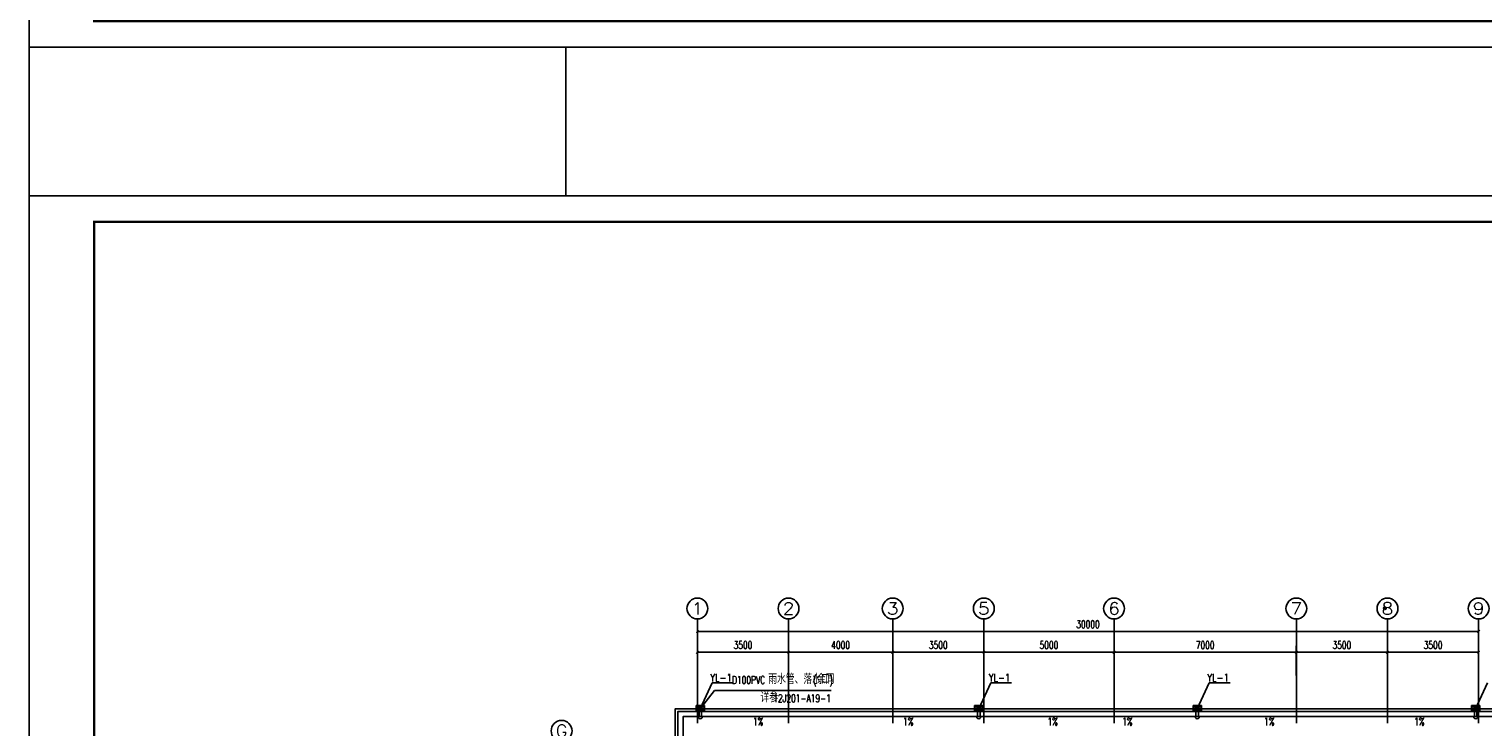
# Model space of a CAD drawing. Extents: x 687841 to 771941, y 252015 to 732780.
# Tile 15 of 99: x 687841 to 743670, y 356121 to 382929. Entities that reach past the tile are written whole.
import ezdxf
from ezdxf.enums import TextEntityAlignment as Align

# ---------------------------------------------------------------- set-up
doc = ezdxf.new("R2010")
doc.units = 0
doc.header["$LTSCALE"] = 1000
doc.header["$MEASUREMENT"] = 0
doc.layers.get('0').update_dxf_attribs({"linetype": 'CONTINUOUS'})
doc.layers.get('Defpoints').update_dxf_attribs({"linetype": 'CONTINUOUS'})
for name, color, linetype in [('AXIS', 3, 'CONTINUOUS'), ('AXIS_TEXT', 7, 'CONTINUOUS'), ('DIM_LEAD', 3, 'CONTINUOUS'), ('DIM_SYMB', 3, 'CONTINUOUS'), ('DIM_雨水', 3, 'CONTINUOUS'), ('PUB_TEXT', 7, 'CONTINUOUS'), ('PUB_TITLE', 4, 'CONTINUOUS'), ('WALL', 2, 'CONTINUOUS'), ('x细线', 135, 'CONTINUOUS'), ('水斗', 6, 'CONTINUOUS'), ('水管', 6, 'CONTINUOUS')]:
    doc.layers.add(name, color=color, linetype=linetype)
doc.styles.add('_TCH_AXIS', font='COMPLEX', dxfattribs={"bigfont": 'GBCBIG'})
doc.styles.add('_TCH_DIM', font='SIMPLEX', dxfattribs={"bigfont": 'GBCBIG'})
doc.styles.add('_TCH_DIM_T3', font='SIMPLEX', dxfattribs={"width": 0.705882, "bigfont": 'GBCBIG'})
doc.styles.add('_TWT_PIPEDN', font='SIMPLEX', dxfattribs={"width": 0.8, "height": 3.5, "bigfont": 'HZTXT'})
doc.styles.add('COMPLEX', font='COMPLEX')
doc.styles.add('DIM_FONT', font='SIMPLEX.shx', dxfattribs={"width": 0.8})
doc.dimstyles.new('_TCH_ARCH&&100', dxfattribs={"dimtxt": 297.5, "dimasz": 100, "dimexe": 250, "dimexo": 300, "dimgap": 126.25, "dimtad": 1, "dimdec": 0, "dimzin": 0, "dimdsep": 46, "dimtxsty": '_TCH_DIM_T3', "dimblk": 'ARCHTICK', "dimcen": 0.09, "dimclrt": 7, "dimazin": 2, "dimtfac": 1, "dimtdec": 0, "dimtix": 1, "dimtmove": 2, "dimatfit": 3, "dimldrblk": 'ARCHTICK', "dimfxl": 1, "dimtolj": 1, "dimtzin": 0, "dimarcsym": 0})

# ---------------------------------------------------------------- blocks, each defined once
blk = doc.blocks.new('_L1WAO')
for p, q in [((0, 180), (-320, 180)), ((-320, 180), (-320, 0)), ((-320, 0), (0, 0)), ((-224, 116), (-310, 170)), ((-10, 170), (-310, 170)), ((-310, 170), (-310, 10)), ((-310, 170), (-310, 170)), ((-224, 26), (-310, 10)), ((-310, 10), (-10, 10)), ((-310, 10), (-310, 10)), ((-96, 116), (-224, 116)), ((-224, 116), (-224, 26)), ((-224, 26), (-96, 26)), ((-96, 116), (-10, 170)), ((-96, 26), (-96, 116)), ((-96, 26), (-10, 10)), ((-10, 170), (-10, 170)), ((-10, 10), (-10, 170)), ((-10, 10), (-10, 10)), ((0, 0), (0, 180))]:
    blk.add_line(p, q)
at = {"style": 'DIM_FONT', "width": 0.8, "flags": 9}
for tag in ['XSIZE', 'YSIZE']:
    blk.add_attdef(tag, (0, 0), '', height=0.5, dxfattribs=at)
blk = doc.blocks.new('xcdsf')
at = {"layer": '水斗'}
for p, q in [((151845, -1119066), (151845, -1119386)), ((151856, -1119077), (151856, -1119376)), ((151915, -1119290), (151856, -1119376)), ((151856, -1119376), (152033, -1119376)), ((151856, -1119376), (151856, -1119376)), ((151915, -1119162), (151915, -1119290)), ((151915, -1119290), (152015, -1119290)), ((152265, -1119175), (152045, -1119175)), ((152265, -1119275), (152045, -1119275)), ((152245, -1119175), (152065, -1119175)), ((152245, -1119275), (152065, -1119275)), ((152265, -1119177), (152265, -1119277)), ((151845, -1119386), (152045, -1119386))]:
    blk.add_line(p, q, dxfattribs=at)
at = {"layer": '水斗', "extrusion": (0, 0, -1)}
blk.add_ellipse((152265, -1119227), major_axis=(86.9, 0), ratio=0.900657, start_param=4.712389, end_param=7.853982, dxfattribs=at)
at = {"layer": '水斗', "yscale": 1.110299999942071, "rotation": 90}
blk.add_blockref('_L1WAO', (152045, -1119066), dxfattribs=at)
blk = doc.blocks.new('_ArchTick')
at = {"color": 0, "linetype": 'ByBlock', "const_width": 0.4}
blk.add_lwpolyline([(-0.5, -0.5), (0.5, 0.5)], dxfattribs=at)
blk = doc.blocks.new('*D92')
at = {"layer": 'AXIS', "color": 0, "lineweight": -2}
for p, q in [((713505, 358100), (713505, 359240)), ((713505, 358990), (717005, 358990)), ((717005, 358100), (717005, 359240))]:
    blk.add_line(p, q, dxfattribs=at)
at = {"layer": 'Defpoints', "color": 0}
for p in [(717005, 358990), (713505, 357800), (717005, 357800)]:
    blk.add_point(p, dxfattribs=at)
at = {"layer": 'AXIS', "color": 0, "lineweight": -2, "xscale": 100, "yscale": 100, "zscale": 100, "rotation": 180}
blk.add_blockref('_ArchTick', (713505, 358990), dxfattribs=at)
at = {"layer": 'AXIS', "color": 0, "lineweight": -2, "xscale": 100, "yscale": 100, "zscale": 100}
blk.add_blockref('_ArchTick', (717005, 358990), dxfattribs=at)
at = {"layer": 'AXIS', "color": 7, "insert": (715255, 359265), "char_height": 297.5, "attachment_point": 5, "style": '_TCH_DIM_T3'}
blk.add_mtext('\\A1;3500', dxfattribs=at)
blk = doc.blocks.new('*D93')
at = {"layer": 'AXIS', "color": 0, "lineweight": -2}
for p, q in [((717005, 358100), (717005, 359240)), ((717005, 358990), (721005, 358990)), ((721005, 358100), (721005, 359240))]:
    blk.add_line(p, q, dxfattribs=at)
at = {"layer": 'Defpoints', "color": 0}
for p in [(721005, 358990), (717005, 357800), (721005, 357800)]:
    blk.add_point(p, dxfattribs=at)
at = {"layer": 'AXIS', "color": 0, "lineweight": -2, "xscale": 100, "yscale": 100, "zscale": 100, "rotation": 180}
blk.add_blockref('_ArchTick', (717005, 358990), dxfattribs=at)
at = {"layer": 'AXIS', "color": 0, "lineweight": -2, "xscale": 100, "yscale": 100, "zscale": 100}
blk.add_blockref('_ArchTick', (721005, 358990), dxfattribs=at)
at = {"layer": 'AXIS', "color": 7, "insert": (719005, 359265), "char_height": 297.5, "attachment_point": 5, "style": '_TCH_DIM_T3'}
blk.add_mtext('\\A1;4000', dxfattribs=at)
blk = doc.blocks.new('*D94')
at = {"layer": 'AXIS', "color": 0, "lineweight": -2}
for p, q in [((721005, 358100), (721005, 359240)), ((721005, 358990), (724505, 358990)), ((724505, 358100), (724505, 359240))]:
    blk.add_line(p, q, dxfattribs=at)
at = {"layer": 'Defpoints', "color": 0}
for p in [(724505, 358990), (721005, 357800), (724505, 357800)]:
    blk.add_point(p, dxfattribs=at)
at = {"layer": 'AXIS', "color": 0, "lineweight": -2, "xscale": 100, "yscale": 100, "zscale": 100, "rotation": 180}
blk.add_blockref('_ArchTick', (721005, 358990), dxfattribs=at)
at = {"layer": 'AXIS', "color": 0, "lineweight": -2, "xscale": 100, "yscale": 100, "zscale": 100}
blk.add_blockref('_ArchTick', (724505, 358990), dxfattribs=at)
at = {"layer": 'AXIS', "color": 7, "insert": (722755, 359265), "char_height": 297.5, "attachment_point": 5, "style": '_TCH_DIM_T3'}
blk.add_mtext('\\A1;3500', dxfattribs=at)
blk = doc.blocks.new('*D95')
at = {"layer": 'AXIS', "color": 0, "lineweight": -2}
for p, q in [((724505, 358100), (724505, 359240)), ((724505, 358990), (729505, 358990)), ((729505, 358100), (729505, 359240))]:
    blk.add_line(p, q, dxfattribs=at)
at = {"layer": 'Defpoints', "color": 0}
for p in [(729505, 358990), (724505, 357800), (729505, 357800)]:
    blk.add_point(p, dxfattribs=at)
at = {"layer": 'AXIS', "color": 0, "lineweight": -2, "xscale": 100, "yscale": 100, "zscale": 100, "rotation": 180}
blk.add_blockref('_ArchTick', (724505, 358990), dxfattribs=at)
at = {"layer": 'AXIS', "color": 0, "lineweight": -2, "xscale": 100, "yscale": 100, "zscale": 100}
blk.add_blockref('_ArchTick', (729505, 358990), dxfattribs=at)
at = {"layer": 'AXIS', "color": 7, "insert": (727005, 359265), "char_height": 297.5, "attachment_point": 5, "style": '_TCH_DIM_T3'}
blk.add_mtext('\\A1;5000', dxfattribs=at)
blk = doc.blocks.new('*D96')
at = {"layer": 'AXIS', "color": 0, "lineweight": -2}
for p, q in [((729505, 358100), (729505, 359240)), ((729505, 358990), (736505, 358990)), ((736505, 358100), (736505, 359240))]:
    blk.add_line(p, q, dxfattribs=at)
at = {"layer": 'Defpoints', "color": 0}
for p in [(736505, 358990), (729505, 357800), (736505, 357800)]:
    blk.add_point(p, dxfattribs=at)
at = {"layer": 'AXIS', "color": 0, "lineweight": -2, "xscale": 100, "yscale": 100, "zscale": 100, "rotation": 180}
blk.add_blockref('_ArchTick', (729505, 358990), dxfattribs=at)
at = {"layer": 'AXIS', "color": 0, "lineweight": -2, "xscale": 100, "yscale": 100, "zscale": 100}
blk.add_blockref('_ArchTick', (736505, 358990), dxfattribs=at)
at = {"layer": 'AXIS', "color": 7, "insert": (733005, 359265), "char_height": 297.5, "attachment_point": 5, "style": '_TCH_DIM_T3'}
blk.add_mtext('\\A1;7000', dxfattribs=at)
blk = doc.blocks.new('*D97')
at = {"layer": 'AXIS', "color": 0, "lineweight": -2}
for p, q in [((736505, 358100), (736505, 359240)), ((736505, 358990), (740005, 358990)), ((740005, 358100), (740005, 359240))]:
    blk.add_line(p, q, dxfattribs=at)
at = {"layer": 'Defpoints', "color": 0}
for p in [(740005, 358990), (736505, 357800), (740005, 357800)]:
    blk.add_point(p, dxfattribs=at)
at = {"layer": 'AXIS', "color": 0, "lineweight": -2, "xscale": 100, "yscale": 100, "zscale": 100, "rotation": 180}
blk.add_blockref('_ArchTick', (736505, 358990), dxfattribs=at)
at = {"layer": 'AXIS', "color": 0, "lineweight": -2, "xscale": 100, "yscale": 100, "zscale": 100}
blk.add_blockref('_ArchTick', (740005, 358990), dxfattribs=at)
at = {"layer": 'AXIS', "color": 7, "insert": (738255, 359265), "char_height": 297.5, "attachment_point": 5, "style": '_TCH_DIM_T3'}
blk.add_mtext('\\A1;3500', dxfattribs=at)
blk = doc.blocks.new('*D98')
at = {"layer": 'AXIS', "color": 0, "lineweight": -2}
for p, q in [((740005, 358100), (740005, 359240)), ((740005, 358990), (743505, 358990)), ((743505, 358100), (743505, 359240))]:
    blk.add_line(p, q, dxfattribs=at)
at = {"layer": 'Defpoints', "color": 0}
for p in [(743505, 358990), (740005, 357800), (743505, 357800)]:
    blk.add_point(p, dxfattribs=at)
at = {"layer": 'AXIS', "color": 0, "lineweight": -2, "xscale": 100, "yscale": 100, "zscale": 100, "rotation": 180}
blk.add_blockref('_ArchTick', (740005, 358990), dxfattribs=at)
at = {"layer": 'AXIS', "color": 0, "lineweight": -2, "xscale": 100, "yscale": 100, "zscale": 100}
blk.add_blockref('_ArchTick', (743505, 358990), dxfattribs=at)
at = {"layer": 'AXIS', "color": 7, "insert": (741755, 359265), "char_height": 297.5, "attachment_point": 5, "style": '_TCH_DIM_T3'}
blk.add_mtext('\\A1;3500', dxfattribs=at)
blk = doc.blocks.new('*D99')
at = {"layer": 'AXIS', "color": 0, "lineweight": -2}
for p, q in [((713505, 358100), (713505, 360040)), ((713505, 359790), (743505, 359790)), ((743505, 358100), (743505, 360040))]:
    blk.add_line(p, q, dxfattribs=at)
at = {"layer": 'Defpoints', "color": 0}
for p in [(743505, 359790), (713505, 357800), (743505, 357800)]:
    blk.add_point(p, dxfattribs=at)
at = {"layer": 'AXIS', "color": 0, "lineweight": -2, "xscale": 100, "yscale": 100, "zscale": 100, "rotation": 180}
blk.add_blockref('_ArchTick', (713505, 359790), dxfattribs=at)
at = {"layer": 'AXIS', "color": 0, "lineweight": -2, "xscale": 100, "yscale": 100, "zscale": 100}
blk.add_blockref('_ArchTick', (743505, 359790), dxfattribs=at)
at = {"layer": 'AXIS', "color": 7, "insert": (728505, 360065), "char_height": 297.5, "attachment_point": 5, "style": '_TCH_DIM_T3'}
blk.add_mtext('\\A1;30000', dxfattribs=at)
blk = doc.blocks.new('_AXISO')
blk.add_circle((0, 0), 0.5)
at = {"layer": 'AXIS_TEXT', "style": 'COMPLEX', "width": 1.041667}
blk.add_attdef('A', text='', height=0.56, dxfattribs=at).set_placement((-0.25, -0.28), (0.25, -0.28), align=Align.FIT)
blk = doc.blocks.new('wrtgtg')
at = {"layer": 'PUB_TITLE'}
blk.add_line((-75296, 53559), (8804, 53559), dxfattribs=at)
blk.add_lwpolyline([(-75296, -5841), (8804, -5841), (8804, 53559), (-75296, 53559)], close=True, dxfattribs=at)
at = {"layer": 'PUB_TITLE', "const_width": 100}
blk.add_lwpolyline([(-72796, -4841), (7804, -4841), (7804, 52559), (-72796, 52559)], close=True, dxfattribs=at)

msp = doc.modelspace()

# ---------------------------------------------------------------- linework, layer by layer
msp.add_lwpolyline([(687840.8, 376523.5), (708449, 376523.5), (708449, 382232.1), (687840.8, 382232.1)], close=True)
at = {"layer": 'AXIS'}
for p, q in [((713505.1, 356270.5), (713505.1, 360270.5)), ((717005.1, 356270.5), (717005.1, 360270.5)), ((721005.1, 356270.5), (721005.1, 360270.5)), ((724505.1, 356270.5), (724505.1, 360270.5)), ((729505.1, 356270.5), (729505.1, 360270.5)), ((736505.1, 356270.5), (736505.1, 360270.5)), ((740005.1, 356270.5), (740005.1, 360270.5)), ((743505.1, 356270.5), (743505.1, 360270.5))]:
    msp.add_line(p, q, dxfattribs=at)
at = {"layer": 'DIM_LEAD'}
for p, q in [((713616.6, 356819.4), (714158.1, 357519.9)), ((714158.1, 357519.9), (718648, 357519.9))]:
    msp.add_line(p, q, dxfattribs=at)
at = {"layer": 'DIM_LEAD', "const_width": 40}
msp.add_lwpolyline([(713604.3, 356803.6, 1), (713628.8, 356835.3, 1)], format="xyb", close=True, dxfattribs=at)
at = {"layer": 'DIM_SYMB'}
for points in [[(715299.1, 356296.4, 0, 0, 0), (714182.2, 356296.4, 80, 0, 0), (713882.2, 356296.4, 0, 0, 0)], [(722083.6, 356296.4, 0, 0, 0), (723200.5, 356296.4, 80, 0, 0), (723500.5, 356296.4, 0, 0, 0)], [(726609.9, 356296.4, 0, 0, 0), (725493, 356296.4, 80, 0, 0), (725193, 356296.4, 0, 0, 0)], [(730494.9, 356296.4, 0, 0, 0), (731611.8, 356296.4, 80, 0, 0), (731911.8, 356296.4, 0, 0, 0)], [(734926.6, 356296.4, 0, 0, 0), (733809.7, 356296.4, 80, 0, 0), (733509.7, 356296.4, 0, 0, 0)], [(741711, 356296.4, 0, 0, 0), (742827.9, 356296.4, 80, 0, 0), (743127.9, 356296.4, 0, 0, 0)]]:
    msp.add_lwpolyline(points, format="xyseb", dxfattribs=at)
at = {"layer": 'DIM_雨水', "color": 6}
for p, q in [((713616.6, 356819.4), (714075.3, 357818)), ((714875.3, 357818), (714075.3, 357818)), ((714875.3, 357818), (714075.3, 357818)), ((724309.9, 356819.4), (724768.7, 357818)), ((725568.7, 357818), (724768.7, 357818)), ((725568.7, 357818), (724768.7, 357818)), ((732699.9, 356819.4), (733158.6, 357818)), ((733958.6, 357818), (733158.6, 357818)), ((733958.6, 357818), (733158.6, 357818)), ((743385.8, 356819.4), (743844.6, 357818))]:
    msp.add_line(p, q, dxfattribs=at)
at = {"layer": 'WALL'}
for points in [[(728655.1, 337919.4), (712655.1, 337919.4), (712655.1, 356819.4), (744355.1, 356819.4), (744355.1, 337919.4), (737355.1, 337919.4)], [(728655.1, 338019.4), (712755.1, 338019.4), (712755.1, 356719.4), (744255.1, 356719.4), (744255.1, 338019.4), (737355.1, 338019.4)]]:
    msp.add_lwpolyline(points, dxfattribs=at)
at = {"layer": 'x细线'}
msp.add_lwpolyline([(728655.1, 338219.4), (712955.1, 338219.4), (712955.1, 356519.4), (744055.1, 356519.4), (744055.1, 338219.4), (737355.1, 338219.4)], dxfattribs=at)
at = {"layer": '水管', "linetype": 'ByBlock', "lineweight": -3}
for centre in [(739904.1, 360677.5), (713616.6, 356819.4), (724309.9, 356819.4), (732699.9, 356819.4), (743385.8, 356819.4)]:
    msp.add_circle(centre, 50, dxfattribs=at)

# ---------------------------------------------------------------- block references
for p in [(763136.5, 388073.4), (763136.5, 322964.7)]:
    msp.add_blockref('wrtgtg', p)
at = {"layer": 'AXIS'}
ref = msp.add_blockref('_AXISO', (713505.1, 360670.5), dxfattribs=dict(at, xscale=800, yscale=800, zscale=800))
ref.add_attrib('A', '1', dxfattribs={"layer": 'AXIS_TEXT', "height": 452.5, "style": '_TCH_AXIS', "width": 2.333333}).set_placement((713278.8, 360444.2), (713731.3, 360444.2), align=Align.FIT)
ref = msp.add_blockref('_AXISO', (717005.1, 360670.5), dxfattribs=dict(at, xscale=800, yscale=800, zscale=800))
ref.add_attrib('A', '2', dxfattribs={"layer": 'AXIS_TEXT', "height": 452.5, "style": '_TCH_AXIS', "width": 1.5}).set_placement((716778.8, 360444.2), (717231.3, 360444.2), align=Align.FIT)
ref = msp.add_blockref('_AXISO', (721005.1, 360670.5), dxfattribs=dict(at, xscale=800, yscale=800, zscale=800))
ref.add_attrib('A', '3', dxfattribs={"layer": 'AXIS_TEXT', "height": 452.5, "style": '_TCH_AXIS', "width": 1.5}).set_placement((720778.8, 360444.2), (721231.3, 360444.2), align=Align.FIT)
ref = msp.add_blockref('_AXISO', (724505.1, 360670.5), dxfattribs=dict(at, xscale=800, yscale=800, zscale=800))
ref.add_attrib('A', '5', dxfattribs={"layer": 'AXIS_TEXT', "height": 452.5, "style": '_TCH_AXIS', "width": 1.5}).set_placement((724278.8, 360444.2), (724731.3, 360444.2), align=Align.FIT)
ref = msp.add_blockref('_AXISO', (729505.1, 360670.5), dxfattribs=dict(at, xscale=800, yscale=800, zscale=800))
ref.add_attrib('A', '6', dxfattribs={"layer": 'AXIS_TEXT', "height": 452.5, "style": '_TCH_AXIS', "width": 1.5}).set_placement((729278.8, 360444.2), (729731.3, 360444.2), align=Align.FIT)
ref = msp.add_blockref('_AXISO', (736505.1, 360670.5), dxfattribs=dict(at, xscale=800, yscale=800, zscale=800))
ref.add_attrib('A', '7', dxfattribs={"layer": 'AXIS_TEXT', "height": 452.5, "style": '_TCH_AXIS', "width": 1.5}).set_placement((736278.8, 360444.2), (736731.3, 360444.2), align=Align.FIT)
ref = msp.add_blockref('_AXISO', (740005.1, 360670.5), dxfattribs=dict(at, xscale=800, yscale=800, zscale=800))
ref.add_attrib('A', '8', dxfattribs={"layer": 'AXIS_TEXT', "height": 452.5, "style": '_TCH_AXIS', "width": 1.5}).set_placement((739778.8, 360444.2), (740231.3, 360444.2), align=Align.FIT)
ref = msp.add_blockref('_AXISO', (743505.1, 360670.5), dxfattribs=dict(at, xscale=800, yscale=800, zscale=800))
ref.add_attrib('A', '9', dxfattribs={"layer": 'AXIS_TEXT', "height": 452.5, "style": '_TCH_AXIS', "width": 1.5}).set_placement((743278.8, 360444.2), (743731.3, 360444.2), align=Align.FIT)
ref = msp.add_blockref('_AXISO', (708290.1, 355969.4), dxfattribs=dict(at, xscale=800, yscale=800, zscale=800))
ref.add_attrib('A', 'G', dxfattribs={"layer": 'AXIS_TEXT', "height": 452.5, "style": '_TCH_AXIS', "width": 1.166667}).set_placement((708063.8, 355743.2), (708516.3, 355743.2), align=Align.FIT)
at = {"layer": '水斗', "rotation": 270}
for p in [(1832843.6, 508784), (1843535.5, 508784)]:
    msp.add_blockref('xcdsf', p, dxfattribs=at)
at = {"layer": '水斗', "xscale": -1, "rotation": 90}
for p in [(-386525.4, 508784), (-375833.5, 508784)]:
    msp.add_blockref('xcdsf', p, dxfattribs=at)

# ---------------------------------------------------------------- texts
at = {"layer": 'DIM_雨水', "color": 6, "style": '_TWT_PIPEDN', "width": 0.8}
for p in [(713996.3, 357863.3), (724689.6, 357863.3), (733079.6, 357863.3)]:
    msp.add_text('YL-1', height=300, dxfattribs=at).set_placement(p)
at = {"layer": 'PUB_TEXT', "style": '_TCH_DIM', "width": 0.705882}
for s, p in [('D100PVC', (714836.3, 357775.8)), ('(', (717946.5, 357775.8)), (')', (718578, 357775.8)), ('12J201-A19-1', (716418, 357069.8)), ('1%%%', (715638.8, 356176.9)), ('1%%%', (721403.8, 356176.9)), ('1%%%', (726949.6, 356176.9)), ('1%%%', (729815.2, 356176.9)), ('1%%%', (735266.3, 356176.9)), ('1%%%', (741031.3, 356176.9))]:
    msp.add_text(s, height=297.5, dxfattribs=at).set_placement(p)
at = {"layer": 'PUB_TEXT', "style": '_TCH_DIM'}
for s, p in [('雨水管、落水口', (716226.3, 357775.8)), ('余同', (718086.5, 357775.8)), ('详参', (715926.5, 357069.8))]:
    msp.add_text(s, height=337.59, dxfattribs=at).set_placement(p)

# ---------------------------------------------------------------- dimensions: what is measured, and where the dimension line sits
at = {"layer": 'AXIS'}
for p1, p2, distance, picture, middle in [((713505.1, 357799.8), (743505.1, 357799.8), 1990.6, '*D99', (728505.1, 360065.5)), ((713505.1, 357799.8), (717005.1, 357799.8), 1190.6, '*D92', (715255.1, 359265.5)), ((717005.1, 357799.8), (721005.1, 357799.8), 1190.6, '*D93', (719005.1, 359265.5)), ((721005.1, 357799.8), (724505.1, 357799.8), 1190.6, '*D94', (722755.1, 359265.5)), ((724505.1, 357799.8), (729505.1, 357799.8), 1190.6, '*D95', (727005.1, 359265.5)), ((729505.1, 357799.8), (736505.1, 357799.8), 1190.6, '*D96', (733005.1, 359265.5)), ((736505.1, 357799.8), (740005.1, 357799.8), 1190.6, '*D97', (738255.1, 359265.5)), ((740005.1, 357799.8), (743505.1, 357799.8), 1190.6, '*D98', (741755.1, 359265.5))]:
    dim = msp.add_aligned_dim(p1=p1, p2=p2, distance=distance, dimstyle='_TCH_ARCH&&100', dxfattribs=at)
    dim.commit()
    dim.dimension.update_dxf_attribs({"geometry": picture, "text_midpoint": middle})

doc.saveas('drawing.dxf')
